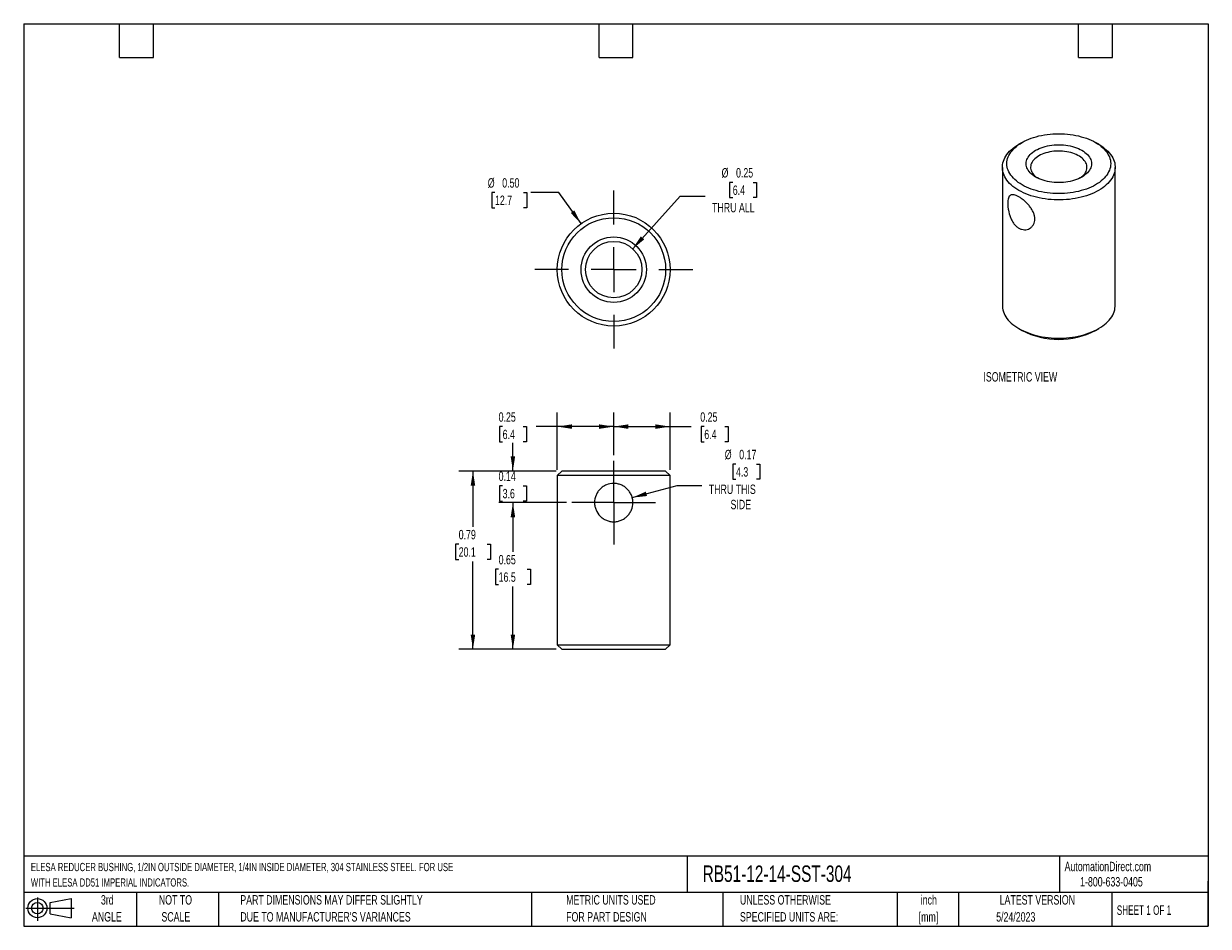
# Model space of a CAD drawing. Header units: inches. Extents: x 0.12 to 5.38, y 0.12 to 4.12.
import ezdxf

# ---------------------------------------------------------------- set-up
doc = ezdxf.new("R2010")
doc.units = ezdxf.units.IN
doc.header["$LTSCALE"] = 0.5
doc.header["$MEASUREMENT"] = 0
doc.linetypes.add('CENTERX2', pattern=[0.8, 0.5, -0.1, 0.1, -0.1])
doc.layers.add('CENTER', color=40, linetype='CENTERX2')
doc.layers.add('DIMENSIONS', color=140, linetype='Continuous', lineweight=25)
doc.layers.add('TEXT', color=140, linetype='Continuous', lineweight=25)
doc.styles.add('SLDTEXTSTYLE0', font='TXT', dxfattribs={"width": 0.7})
doc.styles.add('SLDTEXTSTYLE1', font='TXT', dxfattribs={"width": 0.65})
doc.dimstyles.new('SLDDIMSTYLE0', dxfattribs={"dimtxt": 0.04248, "dimasz": 0.065, "dimexe": 0, "dimexo": 0.0625, "dimgap": 0.01062, "dimtad": 0, "dimtih": 1, "dimtoh": 1, "dimrnd": 1e-09, "dimdsep": 46, "dimtxsty": 'SLDTEXTSTYLE0', "dimsah": 1, "dimcen": 0, "dimadec": 0, "dimazin": 2, "dimtfac": 1, "dimtofl": 0, "dimtmove": 0, "dimatfit": 3, "dimfxl": 0, "dimfrac": 2, "dimtolj": 1, "dimtzin": 12, "dimarcsym": 0})
doc.dimstyles.new('SLDDIMSTYLE1', dxfattribs={"dimtxt": 0.04248, "dimasz": 0.065, "dimexe": 0, "dimexo": 0.0625, "dimgap": 0.01062, "dimtad": 0, "dimtih": 1, "dimtoh": 1, "dimrnd": 1e-09, "dimdsep": 46, "dimtxsty": 'SLDTEXTSTYLE0', "dimsah": 1, "dimcen": 0.09, "dimadec": 0, "dimazin": 2, "dimtfac": 1, "dimtofl": 0, "dimtmove": 0, "dimatfit": 3, "dimfxl": 0, "dimfrac": 2, "dimtolj": 1, "dimtzin": 12, "dimarcsym": 0})
doc.dimstyles.new('SLDDIMSTYLE2', dxfattribs={"dimtxt": 0.04248, "dimasz": 0.065, "dimexe": 0, "dimexo": 0.0625, "dimgap": 0.01062, "dimtad": 0, "dimtih": 1, "dimtoh": 1, "dimrnd": 1e-09, "dimdsep": 46, "dimtxsty": 'SLDTEXTSTYLE0', "dimsah": 1, "dimcen": 0.09, "dimadec": 0, "dimazin": 2, "dimtfac": 1, "dimtmove": 0, "dimatfit": 0, "dimfxl": 0, "dimfrac": 2, "dimtolj": 1, "dimtzin": 12, "dimarcsym": 0})
doc.dimstyles.new('SLDDIMSTYLE3', dxfattribs={"dimtxt": 0.04248, "dimasz": 0.065, "dimexe": 0, "dimexo": 0.0625, "dimgap": 0.01062, "dimtad": 0, "dimtih": 1, "dimtoh": 1, "dimrnd": 1e-09, "dimzin": 0, "dimdsep": 46, "dimtxsty": 'SLDTEXTSTYLE0', "dimsah": 1, "dimcen": 0, "dimadec": 0, "dimazin": 0, "dimtfac": 1, "dimtofl": 0, "dimtmove": 0, "dimatfit": 3, "dimfxl": 0, "dimfrac": 2, "dimtolj": 1, "dimtzin": 12, "dimarcsym": 0})

# ---------------------------------------------------------------- blocks, each defined once
blk = doc.blocks.new('Block11')
at = {"color": 7, "linetype": 'Continuous', "lineweight": 18}
for p, q in [((0, 0.0567), (0.2141, 0.0567)), ((0.051, 0.1045), (0.051, 0)), ((0.1079, 0.082), (0.2003, 0.0991)), ((0.1079, 0.0314), (0.1079, 0.082)), ((0.2003, 0.0991), (0.2003, 0.0144)), ((0.1079, 0.0314), (0.2003, 0.0144))]:
    blk.add_line(p, q, dxfattribs=at)
for radius in [0.0423, 0.0253]:
    blk.add_circle((0.051, 0.0567), radius, dxfattribs=at)
blk = doc.blocks.new('Block12')
at = {"color": 7, "linetype": 'Continuous'}
blk.add_blockref('Block11', (0, 0), dxfattribs=at)
blk = doc.blocks.new('SW_NOTE_0')
at = {"layer": 'TEXT', "color": 0, "char_height": 0.036458, "attachment_point": 1, "style": 'SLDTEXTSTYLE0'}
for s, insert in [('ELESA REDUCER BUSHING, 1/2IN OUTSIDE DIAMETER, 1/4IN INSIDE DIAMETER, 304 STAINLESS STEEL. FOR USE', (0, 0.047)), ('WITH ELESA DD51 IMPERIAL INDICATORS.', (0, -0.0213))]:
    blk.add_mtext(s, dxfattribs=dict(at, insert=insert))
blk = doc.blocks.new('SW_NOTE_0_1')
at = {"layer": 'TEXT', "color": 0, "char_height": 0.04167, "attachment_point": 2, "style": 'SLDTEXTSTYLE0'}
for s, insert in [('inch', (0.0625, 0.0537)), ('[mm]', (0.0611, -0.0215))]:
    blk.add_mtext(s, dxfattribs=dict(at, insert=insert))
blk = doc.blocks.new('SW_NOTE_0_2')
at = {"layer": 'TEXT', "color": 0, "char_height": 0.041667, "attachment_point": 1, "style": 'SLDTEXTSTYLE0'}
for s, insert in [('UNLESS OTHERWISE', (0, 0.0537)), ('SPECIFIED UNITS ARE:', (0, -0.0215))]:
    blk.add_mtext(s, dxfattribs=dict(at, insert=insert))
blk = doc.blocks.new('SW_NOTE_0_3')
at = {"layer": 'TEXT', "color": 0, "char_height": 0.041667, "attachment_point": 1, "style": 'SLDTEXTSTYLE0'}
for s, insert in [('PART DIMENSIONS MAY DIFFER SLIGHTLY', (0, 0.0537)), ("DUE TO MANUFACTURER'S VARIANCES", (0, -0.0215))]:
    blk.add_mtext(s, dxfattribs=dict(at, insert=insert))
blk = doc.blocks.new('SW_NOTE_0_4')
at = {"layer": 'TEXT', "color": 0, "char_height": 0.04167, "attachment_point": 2, "style": 'SLDTEXTSTYLE0'}
for s, insert in [('NOT TO', (0.1035, 0.0537)), ('SCALE', (0.1054, -0.0215))]:
    blk.add_mtext(s, dxfattribs=dict(at, insert=insert))
blk = doc.blocks.new('SW_NOTE_0_5')
at = {"layer": 'TEXT', "color": 0, "char_height": 0.04167, "attachment_point": 2, "style": 'SLDTEXTSTYLE0'}
for s, insert in [('3rd', (0.0456, 0.0537)), ('ANGLE', (0.0437, -0.0215))]:
    blk.add_mtext(s, dxfattribs=dict(at, insert=insert))
blk = doc.blocks.new('SW_NOTE_0_6')
at = {"layer": 'TEXT', "color": 0, "char_height": 0.041667, "attachment_point": 1, "style": 'SLDTEXTSTYLE0'}
for s, insert in [('METRIC UNITS USED', (0, 0.0537)), ('FOR PART DESIGN', (0, -0.0215))]:
    blk.add_mtext(s, dxfattribs=dict(at, insert=insert))
blk = doc.blocks.new('_D')
at = {"layer": 'DIMENSIONS'}
for p, q in [((3.2818, 2.1734), (3.2675, 2.1734)), ((3.2675, 2.1734), (3.2675, 2.1059)), ((3.3727, 2.1734), (3.3869, 2.1734)), ((3.3869, 2.1734), (3.3869, 2.1059)), ((3.2675, 2.1059), (3.2818, 2.1059)), ((3.3869, 2.1059), (3.3727, 2.1059)), ((2.822, 2.0247), (3.0207, 2.0779)), ((3.0207, 2.0779), (3.1301, 2.0779))]:
    blk.add_line(p, q, dxfattribs=at)
blk.add_solid([(2.822, 2.0247), (2.8874, 2.0319), (2.8822, 2.0512)], dxfattribs=at)
at = {"layer": 'DIMENSIONS', "char_height": 0.04167, "attachment_point": 1, "style": 'SLDTEXTSTYLE0'}
for s, insert in [('%%c', (3.232, 2.2366)), ('0.17', (3.2962, 2.2366)), ('4.3', (3.2818, 2.1596)), ('THRU THIS', (3.1613, 2.0826)), ('SIDE', (3.2575, 2.015))]:
    blk.add_mtext(s, dxfattribs=dict(at, insert=insert))
blk = doc.blocks.new('_D_1')
at = {"layer": 'DIMENSIONS'}
for p, q in [((2.7399, 2.2127), (2.7399, 2.402)), ((2.9899, 2.1477), (2.9899, 2.402)), ((2.7399, 2.3395), (2.9899, 2.3395)), ((2.9899, 2.3395), (3.0838, 2.3395)), ((3.1413, 2.3395), (3.1271, 2.3395)), ((3.1271, 2.3395), (3.1271, 2.272)), ((3.2322, 2.3395), (3.2465, 2.3395)), ((3.2465, 2.3395), (3.2465, 2.272)), ((3.1271, 2.272), (3.1413, 2.272)), ((3.2465, 2.272), (3.2322, 2.272))]:
    blk.add_line(p, q, dxfattribs=at)
for points in [[(2.7399, 2.3395), (2.8049, 2.3295), (2.8049, 2.3495)], [(2.9899, 2.3395), (2.9249, 2.3495), (2.9249, 2.3295)]]:
    blk.add_solid(points, dxfattribs=at)
at = {"layer": 'DIMENSIONS', "char_height": 0.04167, "attachment_point": 1, "style": 'SLDTEXTSTYLE0'}
for s, insert in [('0.25', (3.1236, 2.4028)), ('6.4', (3.1413, 2.3257))]:
    blk.add_mtext(s, dxfattribs=dict(at, insert=insert))
blk = doc.blocks.new('_D_2')
at = {"layer": 'DIMENSIONS'}
for p, q in [((2.4899, 2.1477), (2.4899, 2.402)), ((2.7399, 2.2127), (2.7399, 2.402)), ((2.2476, 2.3395), (2.2333, 2.3395)), ((2.2333, 2.3395), (2.2333, 2.272)), ((2.3385, 2.3395), (2.3528, 2.3395)), ((2.3528, 2.3395), (2.3528, 2.272)), ((2.4899, 2.3395), (2.3961, 2.3395)), ((2.7399, 2.3395), (2.4899, 2.3395)), ((2.2333, 2.272), (2.2476, 2.272)), ((2.3528, 2.272), (2.3385, 2.272))]:
    blk.add_line(p, q, dxfattribs=at)
for points in [[(2.4899, 2.3395), (2.5549, 2.3295), (2.5549, 2.3495)], [(2.7399, 2.3395), (2.6749, 2.3495), (2.6749, 2.3295)]]:
    blk.add_solid(points, dxfattribs=at)
at = {"layer": 'DIMENSIONS', "char_height": 0.04167, "attachment_point": 1, "style": 'SLDTEXTSTYLE0'}
for s, insert in [('0.25', (2.2299, 2.4028)), ('6.4', (2.2476, 2.3257))]:
    blk.add_mtext(s, dxfattribs=dict(at, insert=insert))
blk = doc.blocks.new('_D_3')
at = {"layer": 'DIMENSIONS'}
for p, q in [((2.2931, 2.1427), (2.2931, 2.2677)), ((2.4849, 2.1427), (2.2306, 2.1427)), ((2.2476, 2.0772), (2.2333, 2.0772)), ((2.2333, 2.0772), (2.2333, 2.0097)), ((2.3385, 2.0772), (2.3528, 2.0772)), ((2.3528, 2.0772), (2.3528, 2.0097)), ((2.5299, 2.0027), (2.2306, 2.0027)), ((2.2333, 2.0097), (2.2476, 2.0097)), ((2.2931, 2.0027), (2.2931, 1.8777)), ((2.3528, 2.0097), (2.3385, 2.0097))]:
    blk.add_line(p, q, dxfattribs=at)
for points in [[(2.2931, 2.1427), (2.3031, 2.2077), (2.2831, 2.2077)], [(2.2931, 2.0027), (2.2831, 1.9377), (2.3031, 1.9377)]]:
    blk.add_solid(points, dxfattribs=at)
at = {"layer": 'DIMENSIONS', "char_height": 0.04167, "attachment_point": 1, "style": 'SLDTEXTSTYLE0'}
for s, insert in [('0.14', (2.2299, 2.1404)), ('3.6', (2.2476, 2.0634))]:
    blk.add_mtext(s, dxfattribs=dict(at, insert=insert))
blk = doc.blocks.new('_D_4')
at = {"layer": 'DIMENSIONS'}
for p, q in [((2.5299, 2.0027), (2.2306, 2.0027)), ((2.2931, 2.0027), (2.2931, 1.7844)), ((2.2299, 1.7073), (2.2157, 1.7073)), ((2.2157, 1.7073), (2.2157, 1.6398)), ((2.3562, 1.7073), (2.3704, 1.7073)), ((2.3704, 1.7073), (2.3704, 1.6398)), ((2.2157, 1.6398), (2.2299, 1.6398)), ((2.2931, 1.3527), (2.2931, 1.6303)), ((2.3704, 1.6398), (2.3562, 1.6398)), ((2.4849, 1.3527), (2.2306, 1.3527))]:
    blk.add_line(p, q, dxfattribs=at)
for points in [[(2.2931, 2.0027), (2.2831, 1.9377), (2.3031, 1.9377)], [(2.2931, 1.3527), (2.3031, 1.4177), (2.2831, 1.4177)]]:
    blk.add_solid(points, dxfattribs=at)
at = {"layer": 'DIMENSIONS', "char_height": 0.04167, "attachment_point": 1, "style": 'SLDTEXTSTYLE0'}
for s, insert in [('0.65', (2.2299, 1.7706)), ('16.5', (2.2299, 1.6935))]:
    blk.add_mtext(s, dxfattribs=dict(at, insert=insert))
blk = doc.blocks.new('_D_5')
at = {"layer": 'DIMENSIONS'}
for p, q in [((2.4849, 2.1427), (2.0535, 2.1427)), ((2.116, 2.1427), (2.116, 1.8955)), ((2.0529, 1.8185), (2.0386, 1.8185)), ((2.0386, 1.8185), (2.0386, 1.751)), ((2.1791, 1.8185), (2.1934, 1.8185)), ((2.1934, 1.8185), (2.1934, 1.751)), ((2.0386, 1.751), (2.0529, 1.751)), ((2.116, 1.3527), (2.116, 1.7415)), ((2.1934, 1.751), (2.1791, 1.751)), ((2.4849, 1.3527), (2.0535, 1.3527))]:
    blk.add_line(p, q, dxfattribs=at)
for points in [[(2.116, 2.1427), (2.106, 2.0777), (2.126, 2.0777)], [(2.116, 1.3527), (2.126, 1.4177), (2.106, 1.4177)]]:
    blk.add_solid(points, dxfattribs=at)
at = {"layer": 'DIMENSIONS', "char_height": 0.04167, "attachment_point": 1, "style": 'SLDTEXTSTYLE0'}
for s, insert in [('0.79', (2.0529, 1.8817)), ('20.1', (2.0529, 1.8047))]:
    blk.add_mtext(s, dxfattribs=dict(at, insert=insert))
blk = doc.blocks.new('SW_CENTERMARKSYMBOL_0')
at = {"layer": 'CENTER', "color": 0}
for p, q in [((0, 0.1), (0, 0.185)), ((0, 0), (0, 0.1)), ((-0.1, 0), (-0.185, 0)), ((0, 0), (-0.1, 0)), ((0, 0), (0, -0.1)), ((0, 0), (0.1, 0)), ((0.1, 0), (0.185, 0)), ((0, -0.1), (0, -0.185))]:
    blk.add_line(p, q, dxfattribs=at)
blk = doc.blocks.new('_D_6')
at = {"layer": 'DIMENSIONS'}
for p, q in [((3.2676, 3.4218), (3.2534, 3.4218)), ((3.2534, 3.4218), (3.2534, 3.3543)), ((3.3585, 3.4218), (3.3728, 3.4218)), ((3.3728, 3.4218), (3.3728, 3.3543)), ((2.8239, 3.1276), (3.0351, 3.3601)), ((3.0351, 3.3601), (3.1445, 3.3601)), ((3.2534, 3.3543), (3.2676, 3.3543)), ((3.3728, 3.3543), (3.3585, 3.3543))]:
    blk.add_line(p, q, dxfattribs=at)
blk.add_solid([(2.8239, 3.1276), (2.8751, 3.169), (2.8602, 3.1825)], dxfattribs=at)
at = {"layer": 'DIMENSIONS', "char_height": 0.04167, "attachment_point": 1, "style": 'SLDTEXTSTYLE0'}
for s, insert in [('%%c', (3.2179, 3.4851)), ('0.25', (3.282, 3.4851)), ('6.4', (3.2676, 3.408)), ('THRU ALL', (3.1757, 3.331))]:
    blk.add_mtext(s, dxfattribs=dict(at, insert=insert))
blk = doc.blocks.new('_D_7')
at = {"layer": 'DIMENSIONS'}
for p, q in [((2.2137, 3.3771), (2.1995, 3.3771)), ((2.1995, 3.3771), (2.1995, 3.3095)), ((2.34, 3.3771), (2.3542, 3.3771)), ((2.3542, 3.3771), (2.3542, 3.3095)), ((2.497, 3.3771), (2.372, 3.3771)), ((2.5951, 3.2389), (2.497, 3.3771)), ((2.1995, 3.3095), (2.2137, 3.3095)), ((2.3542, 3.3095), (2.34, 3.3095))]:
    blk.add_line(p, q, dxfattribs=at)
blk.add_solid([(2.5951, 3.2389), (2.5657, 3.2977), (2.5494, 3.2861)], dxfattribs=at)
at = {"layer": 'DIMENSIONS', "char_height": 0.04167, "attachment_point": 1, "style": 'SLDTEXTSTYLE0'}
for s, insert in [('%%c', (2.1817, 3.4403)), ('0.50', (2.2458, 3.4403)), ('12.7', (2.2137, 3.3633))]:
    blk.add_mtext(s, dxfattribs=dict(at, insert=insert))
blk = doc.blocks.new('SW_CENTERMARKSYMBOL_1')
at = {"layer": 'CENTER', "color": 0}
for p, q in [((0, 0.2), (0, 0.35)), ((0, 0), (0, 0.1)), ((-0.2, 0), (-0.35, 0)), ((0, 0), (-0.1, 0)), ((0, 0), (0, -0.1)), ((0, 0), (0.1, 0)), ((0.2, 0), (0.35, 0)), ((0, -0.2), (0, -0.35))]:
    blk.add_line(p, q, dxfattribs=at)

msp = doc.modelspace()

# ---------------------------------------------------------------- linework, layer by layer
for p, q in [((4.5496, 3.5986), (4.5354, 3.5904)), ((4.8891, 3.5904), (4.8749, 3.5986)), ((4.4623, 3.4884), (4.4623, 2.876)), ((4.9623, 2.876), (4.9623, 3.4884)), ((4.5354, 2.7739), (4.5496, 2.7658)), ((4.8749, 2.7658), (4.8891, 2.7739)), ((2.5099, 2.1427), (2.4899, 2.1227)), ((2.4899, 2.1227), (2.4899, 1.3727)), ((2.9899, 2.1227), (2.4899, 2.1227)), ((2.9699, 2.1427), (2.5099, 2.1427)), ((2.9899, 2.1227), (2.9699, 2.1427)), ((2.9899, 1.3727), (2.9899, 2.1227)), ((2.4899, 1.3727), (2.5099, 1.3527)), ((2.4899, 1.3727), (2.9899, 1.3727)), ((2.9699, 1.3527), (2.9899, 1.3727)), ((2.5099, 1.3527), (2.9699, 1.3527))]:
    msp.add_line(p, q)
at = {"flags": 128}
for points in [[(4.5496, 3.5986), (4.559, 3.6037), (4.5689, 3.6085), (4.5792, 3.613), (4.5899, 3.6171), (4.601, 3.6209), (4.6125, 3.6243), (4.6242, 3.6274), (4.6363, 3.63), (4.6486, 3.6323), (4.6611, 3.6342), (4.6737, 3.6356), (4.6865, 3.6366), (4.6994, 3.6373), (4.7123, 3.6375), (4.7252, 3.6373), (4.738, 3.6366), (4.7508, 3.6356), (4.7634, 3.6342), (4.7759, 3.6323), (4.7882, 3.63), (4.8003, 3.6274), (4.812, 3.6243), (4.8235, 3.6209), (4.8346, 3.6171), (4.8453, 3.613), (4.8557, 3.6085), (4.8655, 3.6037), (4.8749, 3.5986), (4.8838, 3.5932), (4.8921, 3.5875), (4.8998, 3.5815), (4.907, 3.5753), (4.9136, 3.5689), (4.9195, 3.5623), (4.9247, 3.5555), (4.9293, 3.5486), (4.9333, 3.5415), (4.9365, 3.5343), (4.939, 3.5269), (4.9408, 3.5196), (4.9419, 3.5122), (4.9423, 3.5047), (4.9419, 3.4973), (4.9408, 3.4898), (4.939, 3.4825), (4.9365, 3.4752), (4.9333, 3.4679), (4.9293, 3.4609), (4.9247, 3.4539), (4.9195, 3.4471), (4.9136, 3.4405), (4.907, 3.4341), (4.8998, 3.4279), (4.8921, 3.4219), (4.8838, 3.4162), (4.8749, 3.4108), (4.8655, 3.4057), (4.8557, 3.4009), (4.8453, 3.3964), (4.8346, 3.3923), (4.8235, 3.3885), (4.812, 3.3851), (4.8003, 3.382), (4.7882, 3.3794), (4.7759, 3.3771), (4.7634, 3.3753), (4.7508, 3.3738), (4.738, 3.3728), (4.7252, 3.3721), (4.7123, 3.3719), (4.6994, 3.3721), (4.6865, 3.3728), (4.6737, 3.3738), (4.6611, 3.3753), (4.6486, 3.3771), (4.6363, 3.3794), (4.6242, 3.382), (4.6125, 3.3851), (4.601, 3.3885), (4.5899, 3.3923), (4.5792, 3.3964), (4.5689, 3.4009), (4.559, 3.4057), (4.5496, 3.4108), (4.5408, 3.4162), (4.5324, 3.4219), (4.5247, 3.4279), (4.5175, 3.4341), (4.511, 3.4405), (4.505, 3.4471), (4.4998, 3.4539), (4.4952, 3.4609), (4.4912, 3.4679), (4.488, 3.4752), (4.4855, 3.4825), (4.4837, 3.4898), (4.4826, 3.4973), (4.4823, 3.5047), (4.4826, 3.5122), (4.4837, 3.5196), (4.4855, 3.5269), (4.488, 3.5343), (4.4912, 3.5415), (4.4952, 3.5486), (4.4998, 3.5555), (4.505, 3.5623), (4.511, 3.5689), (4.5175, 3.5753), (4.5247, 3.5815), (4.5324, 3.5875), (4.5408, 3.5932), (4.5496, 3.5986)], [(4.8891, 3.5904), (4.8983, 3.5848), (4.9071, 3.5788), (4.9153, 3.5726), (4.9229, 3.5661), (4.9299, 3.5594), (4.9362, 3.5525), (4.9419, 3.5454), (4.9469, 3.5381), (4.9512, 3.5307), (4.9549, 3.5232), (4.9578, 3.5156), (4.96, 3.5079), (4.9614, 3.5001), (4.9622, 3.4923), (4.9622, 3.4845), (4.9614, 3.4767), (4.96, 3.4689), (4.9578, 3.4612), (4.9549, 3.4535), (4.9512, 3.446), (4.9469, 3.4386), (4.9419, 3.4313), (4.9362, 3.4243), (4.9299, 3.4173), (4.9229, 3.4106), (4.9153, 3.4042), (4.9071, 3.398), (4.8983, 3.392), (4.889, 3.3863), (4.8792, 3.3809), (4.8689, 3.3759), (4.8581, 3.3712), (4.8469, 3.3668), (4.8353, 3.3627), (4.8233, 3.3591), (4.811, 3.3558), (4.7985, 3.3529), (4.7856, 3.3504), (4.7726, 3.3483), (4.7594, 3.3466), (4.746, 3.3454), (4.7325, 3.3445), (4.719, 3.3441), (4.7055, 3.3441), (4.692, 3.3445), (4.6785, 3.3454), (4.6651, 3.3466), (4.6519, 3.3483), (4.6389, 3.3504), (4.626, 3.3529), (4.6135, 3.3558), (4.6012, 3.3591), (4.5892, 3.3627), (4.5776, 3.3668), (4.5664, 3.3712), (4.5556, 3.3759), (4.5453, 3.3809), (4.5355, 3.3863), (4.5262, 3.392), (4.5174, 3.398), (4.5092, 3.4042), (4.5016, 3.4106), (4.4946, 3.4173), (4.4883, 3.4243), (4.4826, 3.4313), (4.4776, 3.4386), (4.4733, 3.446), (4.4696, 3.4535), (4.4667, 3.4612), (4.4645, 3.4689), (4.4631, 3.4767), (4.4623, 3.4845), (4.4623, 3.4923), (4.4631, 3.5001), (4.4645, 3.5079), (4.4667, 3.5156), (4.4696, 3.5232), (4.4733, 3.5307), (4.4776, 3.5381), (4.4826, 3.5454), (4.4883, 3.5525), (4.4946, 3.5594), (4.5016, 3.5661), (4.5092, 3.5726), (4.5174, 3.5788), (4.5262, 3.5848), (4.5355, 3.5904), (4.5355, 3.5904)], [(4.6097, 3.5639), (4.6173, 3.568), (4.6254, 3.5717), (4.6339, 3.5751), (4.6428, 3.5782), (4.652, 3.5808), (4.6616, 3.5831), (4.6714, 3.585), (4.6814, 3.5865), (4.6916, 3.5876), (4.7019, 3.5882), (4.7123, 3.5884), (4.7226, 3.5882), (4.7329, 3.5876), (4.7431, 3.5865), (4.7531, 3.585), (4.7629, 3.5831), (4.7725, 3.5808), (4.7817, 3.5782), (4.7906, 3.5751), (4.7991, 3.5717), (4.8072, 3.568), (4.8148, 3.5639), (4.8218, 3.5595), (4.8283, 3.5549), (4.8342, 3.55), (4.8395, 3.5448), (4.8442, 3.5395), (4.8481, 3.534), (4.8514, 3.5283), (4.8539, 3.5225), (4.8558, 3.5166), (4.8569, 3.5107), (4.8573, 3.5047), (4.8569, 3.4987), (4.8558, 3.4928), (4.8539, 3.4869), (4.8514, 3.4811), (4.8481, 3.4755), (4.8442, 3.4699), (4.8395, 3.4646), (4.8342, 3.4594), (4.8283, 3.4545), (4.8218, 3.4499), (4.8148, 3.4455), (4.8072, 3.4414), (4.7991, 3.4377), (4.7906, 3.4343), (4.7817, 3.4312), (4.7725, 3.4286), (4.7629, 3.4263), (4.7531, 3.4244), (4.7431, 3.4229), (4.7329, 3.4219), (4.7226, 3.4212), (4.7123, 3.421), (4.7019, 3.4212), (4.6916, 3.4219), (4.6814, 3.4229), (4.6714, 3.4244), (4.6616, 3.4263), (4.652, 3.4286), (4.6428, 3.4312), (4.6339, 3.4343), (4.6254, 3.4377), (4.6173, 3.4414), (4.6097, 3.4455), (4.6027, 3.4499), (4.5962, 3.4545), (4.5903, 3.4594), (4.585, 3.4646), (4.5804, 3.4699), (4.5764, 3.4755), (4.5731, 3.4811), (4.5706, 3.4869), (4.5687, 3.4928), (4.5676, 3.4987), (4.5673, 3.5047), (4.5676, 3.5107), (4.5687, 3.5166), (4.5706, 3.5225), (4.5731, 3.5283), (4.5764, 3.534), (4.5804, 3.5395), (4.585, 3.5448), (4.5903, 3.55), (4.5962, 3.5549), (4.6027, 3.5595), (4.6097, 3.5639)], [(4.6239, 3.5394), (4.6174, 3.5353), (4.6114, 3.531), (4.6061, 3.5264), (4.6013, 3.5216), (4.5972, 3.5166), (4.5938, 3.5115), (4.5911, 3.5062), (4.5891, 3.5008), (4.5878, 3.4953), (4.5873, 3.4898), (4.5875, 3.4842), (4.5884, 3.4787), (4.59, 3.4733), (4.5924, 3.4679), (4.5954, 3.4627), (4.5992, 3.4576), (4.6036, 3.4527), (4.6087, 3.448), (4.6143, 3.4435), (4.6173, 3.4414)], [(4.8072, 3.4414), (4.8131, 3.4457), (4.8185, 3.4503), (4.8232, 3.4551), (4.8273, 3.4601), (4.8307, 3.4653), (4.8334, 3.4706), (4.8354, 3.476), (4.8367, 3.4815), (4.8372, 3.487), (4.837, 3.4925), (4.8361, 3.498), (4.8345, 3.5035), (4.8321, 3.5088), (4.8291, 3.5141), (4.8253, 3.5191), (4.8209, 3.5241), (4.8159, 3.5288), (4.8102, 3.5332), (4.804, 3.5374), (4.7972, 3.5413), (4.7899, 3.5449), (4.7822, 3.5482), (4.7741, 3.5511), (4.7656, 3.5536), (4.7568, 3.5558), (4.7477, 3.5576), (4.7384, 3.5589), (4.729, 3.5599), (4.7194, 3.5604), (4.7099, 3.5605), (4.7003, 3.5602), (4.6908, 3.5595), (4.6814, 3.5583), (4.6723, 3.5567), (4.6633, 3.5548), (4.6547, 3.5524), (4.6463, 3.5497), (4.6384, 3.5466), (4.6309, 3.5432), (4.6239, 3.5394)], [(4.4623, 2.876), (4.4623, 2.8721), (4.4631, 2.8643), (4.4645, 2.8565), (4.4667, 2.8488), (4.4696, 2.8411), (4.4733, 2.8336), (4.4776, 2.8262), (4.4826, 2.8189), (4.4883, 2.8118), (4.4946, 2.8049), (4.5016, 2.7982), (4.5092, 2.7918), (4.5174, 2.7855), (4.5262, 2.7796), (4.5355, 2.7739), (4.5453, 2.7685), (4.5556, 2.7635), (4.5664, 2.7588), (4.5776, 2.7544), (4.5892, 2.7503), (4.6012, 2.7467), (4.6135, 2.7434), (4.626, 2.7405), (4.6389, 2.738), (4.6519, 2.7359), (4.6651, 2.7342), (4.6785, 2.733), (4.692, 2.7321), (4.7055, 2.7317), (4.719, 2.7317), (4.7325, 2.7321), (4.746, 2.733), (4.7594, 2.7342), (4.7726, 2.7359), (4.7856, 2.738), (4.7985, 2.7405), (4.811, 2.7434), (4.8233, 2.7467), (4.8353, 2.7503), (4.8469, 2.7544), (4.8581, 2.7588), (4.8689, 2.7635), (4.8792, 2.7685), (4.889, 2.7739), (4.8983, 2.7796), (4.9071, 2.7855), (4.9153, 2.7918), (4.9229, 2.7982), (4.9299, 2.8049), (4.9362, 2.8118), (4.9419, 2.8189), (4.9469, 2.8262), (4.9512, 2.8336), (4.9549, 2.8411), (4.9578, 2.8488), (4.96, 2.8565), (4.9614, 2.8643), (4.9622, 2.8721), (4.9623, 2.876)]]:
    msp.add_lwpolyline(points, dxfattribs=at)
for radius in [0.25, 0.23, 0.145, 0.125]:
    msp.add_circle((2.7399, 3.0351), radius)
msp.add_arc((4.7123, 3.0776), 0.3517, 242.4515, 297.5485)
for points in [[(4.5832, 3.3159), (4.5866, 3.3115), (4.5898, 3.3069), (4.5954, 3.2977), (4.5979, 3.2929), (4.6019, 3.2833), (4.6035, 3.2786), (4.6056, 3.269), (4.6061, 3.2643), (4.6061, 3.2506), (4.6039, 3.242), (4.5979, 3.2312), (4.5954, 3.2279), (4.5898, 3.2222), (4.5866, 3.2197), (4.5798, 3.2157), (4.576, 3.2142), (4.5683, 3.2122), (4.5642, 3.2117), (4.556, 3.2119), (4.5518, 3.2125), (4.5435, 3.2149), (4.5394, 3.2167), (4.5315, 3.2212), (4.5277, 3.224), (4.5205, 3.2306), (4.517, 3.2344), (4.5107, 3.2426), (4.5079, 3.2471), (4.5026, 3.2566), (4.5002, 3.2616), (4.494, 3.2771), (4.4909, 3.2882), (4.4879, 3.3042), (4.4872, 3.3095), (4.4862, 3.3197), (4.4859, 3.3245), (4.4859, 3.3383), (4.4869, 3.3461), (4.4899, 3.3553), (4.4912, 3.3578), (4.4943, 3.3621), (4.4961, 3.3637), (4.5002, 3.3661), (4.5026, 3.3669), (4.5078, 3.3674), (4.5108, 3.3672), (4.5202, 3.3654), (4.5276, 3.3623), (4.5394, 3.3555), (4.5436, 3.3528), (4.5518, 3.3468), (4.556, 3.3435), (4.5642, 3.3364), (4.5683, 3.3325), (4.576, 3.3245), (4.5797, 3.3203), (4.5832, 3.3159)], [(2.8, 2.0628), (2.804, 2.0589), (2.8074, 2.0546), (2.8136, 2.0455), (2.8162, 2.0405), (2.8205, 2.0302), (2.8222, 2.0249), (2.8244, 2.0139), (2.8249, 2.0083), (2.8249, 1.9915), (2.8226, 1.9803), (2.8163, 1.9649), (2.8136, 1.96), (2.8074, 1.9508), (2.8039, 1.9465), (2.7962, 1.9387), (2.7918, 1.9352), (2.7826, 1.929), (2.7778, 1.9264), (2.7674, 1.9221), (2.7621, 1.9204), (2.7511, 1.9183), (2.7455, 1.9177), (2.7342, 1.9177), (2.7287, 1.9183), (2.7178, 1.9204), (2.7123, 1.9221), (2.7021, 1.9264), (2.6972, 1.929), (2.688, 1.9352), (2.6837, 1.9387), (2.672, 1.9504), (2.6657, 1.9598), (2.6593, 1.9751), (2.6577, 1.9806), (2.6555, 1.9915), (2.6549, 1.9971), (2.6549, 2.014), (2.6571, 2.0251), (2.6636, 2.0405), (2.6662, 2.0454), (2.6723, 2.0546), (2.6759, 2.0589), (2.6837, 2.0667), (2.688, 2.0702), (2.6972, 2.0764), (2.7021, 2.079), (2.7175, 2.0854), (2.7287, 2.0877), (2.7455, 2.0877), (2.7512, 2.0871), (2.7621, 2.0849), (2.7674, 2.0833), (2.7777, 2.079), (2.7827, 2.0764), (2.7918, 2.0702), (2.7961, 2.0667), (2.8, 2.0628)]]:
    msp.add_open_spline(points, degree=3, knots=[0, 0, 0, 0, 0.03125, 0.03125, 0.0625, 0.0625, 0.09375, 0.09375, 0.125, 0.125, 0.1875, 0.1875, 0.21875, 0.21875, 0.25, 0.25, 0.28125, 0.28125, 0.3125, 0.3125, 0.34375, 0.34375, 0.375, 0.375, 0.40625, 0.40625, 0.4375, 0.4375, 0.46875, 0.46875, 0.5, 0.5, 0.5625, 0.5625, 0.59375, 0.59375, 0.625, 0.625, 0.6875, 0.6875, 0.71875, 0.71875, 0.75, 0.75, 0.78125, 0.78125, 0.8125, 0.8125, 0.875, 0.875, 0.90625, 0.90625, 0.9375, 0.9375, 0.96875, 0.96875, 1, 1, 1, 1])
at = {"layer": 'TEXT'}
for p, q in [((0.125, 4.125), (5.375, 4.125)), ((0.125, 4.125), (0.125, 0.125)), ((0.55, 3.975), (0.55, 4.125)), ((0.7, 3.975), (0.7, 4.125)), ((2.675, 3.975), (2.675, 4.125)), ((2.825, 3.975), (2.825, 4.125)), ((4.8, 3.975), (4.8, 4.125)), ((4.95, 3.975), (4.95, 4.125)), ((5.375, 4.125), (5.375, 0.125)), ((0.55, 3.975), (0.7, 3.975)), ((2.675, 3.975), (2.825, 3.975)), ((4.8, 3.975), (4.95, 3.975)), ((5.375, 0.4356), (0.125, 0.4356)), ((3.0661, 0.4356), (3.0661, 0.275)), ((4.7161, 0.4356), (4.7161, 0.275)), ((5.375, 0.125), (5.375, 0.325)), ((5.375, 0.275), (0.125, 0.275)), ((0.625, 0.275), (0.625, 0.125)), ((0.9884, 0.275), (0.9884, 0.125)), ((2.3749, 0.275), (2.3749, 0.125)), ((3.224, 0.275), (3.224, 0.125)), ((3.9965, 0.275), (3.9965, 0.125)), ((4.268, 0.275), (4.268, 0.125)), ((4.9478, 0.275), (4.9478, 0.125)), ((0.125, 0.125), (5.375, 0.125))]:
    msp.add_line(p, q, dxfattribs=at)

# ---------------------------------------------------------------- block references
at = {"layer": 'CENTER'}
for name, p in [('SW_CENTERMARKSYMBOL_1', (2.7399, 3.0351)), ('SW_CENTERMARKSYMBOL_0', (2.7399, 2.0027))]:
    msp.add_blockref(name, p, dxfattribs=at)
at = {"layer": 'TEXT'}
for name, p in [('SW_NOTE_0', (0.1568, 0.3589)), ('SW_NOTE_0_5', (0.4498, 0.2094)), ('SW_NOTE_0_4', (0.694, 0.2094)), ('SW_NOTE_0_3', (1.085, 0.2094)), ('SW_NOTE_0_6', (2.5291, 0.2094)), ('SW_NOTE_0_2', (3.2994, 0.2094)), ('SW_NOTE_0_1', (4.0738, 0.2093)), ('Block12', (0.1346, 0.1487))]:
    msp.add_blockref(name, p, dxfattribs=at)

# ---------------------------------------------------------------- texts
for s, insert, char_height, attachment_point, style in [('ISOMETRIC VIEW', (4.3784, 2.5809), 0.041667, 1, 'SLDTEXTSTYLE0'), ('RB51-12-14-SST-304', (3.134, 0.3946), 0.072917, 1, 'SLDTEXTSTYLE0'), ('AutomationDirect.com', (4.7381, 0.411), 0.041667, 1, 'SLDTEXTSTYLE0'), ('1-800-633-0405', (4.8069, 0.3432), 0.041667, 1, 'SLDTEXTSTYLE0'), ('LATEST VERSION', (4.6172, 0.2631), 0.041667, 2, 'SLDTEXTSTYLE0'), ('SHEET 1 OF 1', (4.9693, 0.2175), 0.041667, 1, 'SLDTEXTSTYLE1'), ('5/24/2023', (4.5217, 0.1875), 0.04167, 2, 'SLDTEXTSTYLE0')]:
    msp.add_mtext(s, dxfattribs=dict(at, insert=insert, char_height=char_height, attachment_point=attachment_point, style=style))

# ---------------------------------------------------------------- dimensions: what is measured, and where the dimension line sits
at = {"layer": 'DIMENSIONS'}
for p1, p2, text, picture, middle in [((2.6559, 2.9426), (2.8239, 3.1276), '<>\\PTHRU ALL', '_D_6', (3.3131, 3.3881)), ((2.6578, 1.9807), (2.822, 2.0247), '<>\\PTHRU THIS \\PSIDE', '_D', (3.3272, 2.1059))]:
    dim = msp.add_diameter_dim_2p(p1=p1, p2=p2, text=text, dimstyle='SLDDIMSTYLE0', dxfattribs=at)
    dim.commit()
    dim.dimension.update_dxf_attribs({"geometry": picture, "text_midpoint": middle, "dimtype": 163})
dim = msp.add_diameter_dim_2p(p1=(2.8847, 2.8313), p2=(2.5951, 3.2389), dimstyle='SLDDIMSTYLE3', dxfattribs=at)
dim.commit()
dim.dimension.update_dxf_attribs({"geometry": '_D_7', "text_midpoint": (2.2768, 3.3771), "dimtype": 163})
for base, p1, p2, picture, middle in [((2.4899, 2.3395), (2.7399, 2.1877), (2.4899, 2.1227), '_D_2', (2.2931, 2.3395)), ((2.7399, 2.3395), (2.9899, 2.1227), (2.7399, 2.1877), '_D_1', (3.1868, 2.3395))]:
    dim = msp.add_linear_dim(base=base, p1=p1, p2=p2, dimstyle='SLDDIMSTYLE1', dxfattribs=at)
    dim.commit()
    dim.dimension.update_dxf_attribs({"geometry": picture, "text_midpoint": middle, "dimtype": 160})
for base, p1, p2, dimstyle, picture, middle in [((2.2931, 2.1427), (2.5549, 2.0027), (2.5099, 2.1427), 'SLDDIMSTYLE2', '_D_3', (2.2931, 2.0772)), ((2.116, 1.3527), (2.5099, 2.1427), (2.5099, 1.3527), 'SLDDIMSTYLE1', '_D_5', (2.116, 1.8185)), ((2.2931, 1.3527), (2.5549, 2.0027), (2.5099, 1.3527), 'SLDDIMSTYLE1', '_D_4', (2.2931, 1.7073))]:
    dim = msp.add_linear_dim(base=base, p1=p1, p2=p2, angle=90, dimstyle=dimstyle, dxfattribs=at)
    dim.commit()
    dim.dimension.update_dxf_attribs({"geometry": picture, "text_midpoint": middle, "dimtype": 160})

doc.saveas('drawing.dxf')
